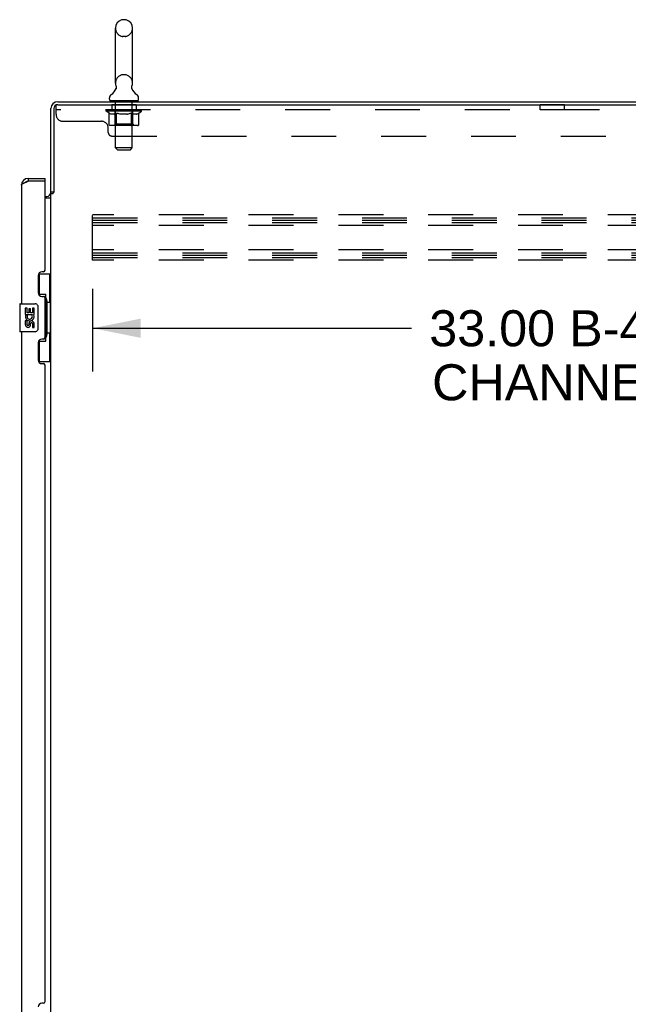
# Model space of a CAD drawing. Header units: inches. Extents: x 0 to 293, y 0 to 190.
# Tile 16 of 22: x 156 to 178, y 101 to 136. Entities that reach past the tile are written whole.
import ezdxf

# ---------------------------------------------------------------- set-up
doc = ezdxf.new("R2010")
doc.units = ezdxf.units.IN
doc.header["$LTSCALE"] = 16.117381
doc.header["$MEASUREMENT"] = 0
doc.linetypes.add('HIDDEN', pattern=[0.2, 0.1, -0.1])
doc.layers.get('0').update_dxf_attribs({"linetype": 'CONTINUOUS'})
for name, color, linetype in [('02___PRT_ALL_AXES', 7, 'CONTINUOUS'), ('DEFAULT_2', 8, 'HIDDEN'), ('DIMENSIONS', 7, 'CONTINUOUS')]:
    doc.layers.add(name, color=color, linetype=linetype)
doc.styles.get("Standard").update_dxf_attribs({"font": 'arial.ttf'})
doc.dimstyles.new('DIMSTYLE_1', dxfattribs={"dimtxt": 1.292838, "dimasz": 1.723784, "dimexe": 0.09, "dimexo": 0.07, "dimgap": 0.0375, "dimtad": 0, "dimtih": 1, "dimtoh": 1, "dimzin": 4, "dimdsep": 46, "dimtxsty": 'Standard', "dimblk": '_FILLED', "dimblk1": '_FILLED', "dimblk2": '_FILLED', "dimcen": 0.09, "dimazin": 1, "dimtfac": 1, "dimtdec": 3, "dimtofl": 0, "dimtmove": 0, "dimatfit": 3, "dimldrblk": '_FILLED', "dimfxl": 1, "dimtolj": 1, "dimtzin": 4, "dimarcsym": 0})

# ---------------------------------------------------------------- blocks, each defined once
blk = doc.blocks.new('_FILLED')
at = {"color": 0, "linetype": 'ByBlock'}
blk.add_solid([(0, 0), (-1, 0.2), (-1, -0.2)], dxfattribs=at)
blk = doc.blocks.new('*D1')
at = {"layer": 'DIMENSIONS', "color": 2, "linetype": 'Continuous'}
for p, q in [((158.951, 126.66), (158.951, 123.696)), ((191.951, 126.66), (191.951, 123.696)), ((158.951, 125.247), (170.391, 125.247)), ((191.951, 125.247), (180.512, 125.247))]:
    blk.add_line(p, q, dxfattribs=at)
at = {"layer": 'DIMENSIONS', "color": 2, "linetype": 'Continuous', "xscale": 1.7237841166, "yscale": 1.7237841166, "zscale": 1.7237841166, "rotation": 180}
blk.add_blockref('_FILLED', (158.951, 125.247), dxfattribs=at)
at = {"layer": 'DIMENSIONS', "color": 2, "linetype": 'Continuous', "xscale": 1.7237841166, "yscale": 1.7237841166, "zscale": 1.7237841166}
blk.add_blockref('_FILLED', (191.951, 125.247), dxfattribs=at)
at = {"layer": 'DIMENSIONS', "color": 2, "linetype": 'Continuous', "insert": (175.451, 125.893), "char_height": 1.2928, "width": 8.82879, "attachment_point": 2, "line_spacing_factor": 0.9}
blk.add_mtext('33.00 B-42\\PCHANNEL', dxfattribs=at)

msp = doc.modelspace()

# ---------------------------------------------------------------- linework, layer by layer
at = {"color": 7, "linetype": 'Continuous'}
for p, q in [((160.12, 136.32), (160.033, 136.32)), ((159.77, 134.045), (159.77, 136.02)), ((160.382, 134.045), (160.382, 136.02)), ((159.785, 133.826), (159.783, 133.822)), ((159.553, 133.473), (159.553, 133.513)), ((159.576, 133.404), (159.576, 133.374)), ((160.576, 133.404), (159.576, 133.404)), ((160.576, 133.404), (160.576, 133.374)), ((160.599, 133.473), (160.599, 133.513)), ((156.64, 130.624), (156.64, 130.52)), ((157.247, 130.52), (157.227, 130.52)), ((157.247, 130.52), (157.247, 130.624)), ((157.555, 130.134), (157.451, 130.134)), ((157.011, 127.199), (157.451, 127.199)), ((157.047, 126.419), (157.047, 127.199)), ((157.412, 126.174), (157.412, 127.199)), ((157.047, 126.464), (157.274, 126.464)), ((157.274, 124.784), (157.274, 126.464)), ((157.311, 126.225), (157.311, 126.205)), ((157.311, 126.174), (157.311, 125.074)), ((157.434, 126.174), (157.311, 126.174)), ((157.434, 125.074), (157.434, 126.174)), ((156.333, 126.109), (156.333, 125.139)), ((156.348, 126.124), (156.888, 126.124)), ((156.988, 126.024), (156.988, 125.224)), ((156.888, 125.124), (156.348, 125.124)), ((157.047, 124.049), (157.047, 124.829)), ((157.047, 124.784), (157.274, 124.784)), ((157.434, 125.074), (157.311, 125.074)), ((157.311, 125.044), (157.311, 125.024)), ((157.412, 124.049), (157.412, 125.074)), ((157.011, 124.049), (157.451, 124.049))]:
    msp.add_line(p, q, dxfattribs=at)
at = {"color": 3, "linetype": 'Continuous'}
for p, q in [((157.698, 133.374), (193.205, 133.374)), ((157.698, 133.27), (193.205, 133.27)), ((157.451, 130.121), (157.451, 133.128)), ((157.555, 133.128), (157.555, 130.123)), ((156.608, 130.509), (156.64, 130.52)), ((156.64, 130.624), (157.247, 130.624)), ((157.227, 130.52), (156.64, 130.52)), ((157.247, 127.332), (157.247, 130.5)), ((156.393, 130.378), (156.393, 126.124)), ((157.451, 68.667), (157.451, 130.082)), ((157.451, 130.082), (157.526, 130.082)), ((157.247, 129.978), (157.309, 129.978)), ((157.247, 129.926), (157.451, 129.926)), ((157.187, 127.272), (157.127, 127.272)), ((156.997, 127.142), (156.997, 126.522)), ((157.127, 126.392), (157.187, 126.392)), ((157.247, 124.917), (157.247, 126.332)), ((156.393, 125.124), (156.393, 99.874)), ((157.187, 124.857), (157.127, 124.857)), ((156.997, 124.727), (156.997, 124.107)), ((157.127, 123.977), (157.187, 123.977)), ((157.247, 101.082), (157.247, 123.917)), ((157.187, 101.022), (157.127, 101.022))]:
    msp.add_line(p, q, dxfattribs=at)
at = {"color": 7, "linetype": 'Continuous'}
for points in [[(159.79, 133.938), (159.791, 133.934), (159.793, 133.929), (159.794, 133.924), (159.795, 133.919), (159.796, 133.914), (159.797, 133.909), (159.798, 133.904), (159.798, 133.899), (159.799, 133.894), (159.799, 133.889), (159.799, 133.884), (159.799, 133.879), (159.798, 133.874), (159.798, 133.869), (159.797, 133.864), (159.796, 133.859), (159.795, 133.854), (159.794, 133.849), (159.792, 133.845), (159.791, 133.84), (159.789, 133.835), (159.787, 133.831), (159.785, 133.826)], [(160.37, 133.822), (160.368, 133.826), (160.366, 133.83), (160.364, 133.835), (160.362, 133.84), (160.36, 133.845), (160.359, 133.849), (160.358, 133.854), (160.357, 133.859), (160.356, 133.864), (160.355, 133.869), (160.355, 133.874), (160.354, 133.879), (160.354, 133.884), (160.354, 133.889), (160.354, 133.894), (160.354, 133.899), (160.355, 133.904), (160.356, 133.909), (160.356, 133.914), (160.357, 133.919), (160.359, 133.924), (160.36, 133.929), (160.362, 133.934), (160.363, 133.938)], [(157.238, 126.363), (157.241, 126.367), (157.246, 126.375), (157.251, 126.383), (157.255, 126.391), (157.259, 126.397), (157.262, 126.404), (157.265, 126.41), (157.268, 126.415), (157.27, 126.421), (157.272, 126.425), (157.273, 126.43), (157.274, 126.434), (157.274, 126.437), (157.274, 126.441)], [(156.982, 126.061), (156.984, 126.055), (156.985, 126.049), (156.987, 126.043), (156.988, 126.037), (156.988, 126.031), (156.988, 126.024)], [(156.988, 125.224), (156.988, 125.218), (156.988, 125.212), (156.987, 125.206), (156.985, 125.2), (156.984, 125.194), (156.982, 125.188)], [(157.274, 124.808), (157.274, 124.811), (157.274, 124.815), (157.273, 124.819), (157.272, 124.823), (157.27, 124.828), (157.268, 124.833), (157.265, 124.839), (157.262, 124.845), (157.259, 124.851), (157.255, 124.858), (157.251, 124.866), (157.246, 124.873), (157.241, 124.882), (157.238, 124.885)]]:
    msp.add_lwpolyline(points, dxfattribs=at)
at = {"color": 3, "linetype": 'Continuous'}
for points in [[(156.393, 130.378), (156.394, 130.384), (156.395, 130.39), (156.398, 130.396), (156.402, 130.402), (156.406, 130.408), (156.412, 130.414), (156.419, 130.419), (156.426, 130.425), (156.435, 130.431), (156.444, 130.437), (156.455, 130.443), (156.466, 130.449), (156.477, 130.455), (156.49, 130.461), (156.503, 130.467), (156.517, 130.473), (156.531, 130.479), (156.545, 130.485)], [(156.545, 130.485), (156.561, 130.491), (156.576, 130.497), (156.592, 130.503), (156.608, 130.509)], [(157.526, 130.082), (157.528, 130.083), (157.53, 130.085), (157.531, 130.087), (157.533, 130.088), (157.534, 130.09), (157.536, 130.091), (157.537, 130.092), (157.538, 130.094), (157.539, 130.095), (157.54, 130.097), (157.54, 130.098), (157.541, 130.099), (157.542, 130.101)], [(157.542, 130.101), (157.544, 130.105), (157.545, 130.106), (157.546, 130.108), (157.547, 130.11), (157.548, 130.111), (157.549, 130.113), (157.55, 130.115), (157.551, 130.117), (157.553, 130.119), (157.554, 130.12), (157.555, 130.123)]]:
    msp.add_lwpolyline(points, dxfattribs=at)
at = {"color": 7, "linetype": 'Continuous'}
for centre, radius, start, end in [((160.076, 136.02), 0.306, 105.6303, 180), ((160.033, 136.176), 0.144, 90, 105.6303), ((160.12, 136.176), 0.144, 74.3697, 90), ((160.076, 136.02), 0.306, 0, 74.3697), ((160.076, 134.045), 0.306, 180, 200.4871), ((160.076, 134.045), 0.306, 339.5129, 360), ((159.697, 133.513), 0.144, 124.6626, 180), ((159.318, 134.061), 0.523, 304.6624, 336.9318), ((160.835, 134.061), 0.523, 203.0682, 235.3376), ((160.456, 133.513), 0.144, 0, 55.3374), ((159.622, 133.473), 0.069, 180, 270), ((160.53, 133.473), 0.069, 270, 360), ((156.64, 130.378), 0.142, 90, 131.367), ((156.557, 130.234), 0.26, 87.373, 90), ((156.348, 126.109), 0.015, 90, 180), ((156.888, 126.024), 0.1, 21.205, 90), ((156.348, 125.139), 0.015, 180, 270), ((156.888, 125.224), 0.1, 270, 338.8004)]:
    msp.add_arc(centre, radius, start, end, dxfattribs=at)
at = {"color": 3, "linetype": 'Continuous'}
for centre, radius, start, end in [((157.698, 133.128), 0.246, 90, 180), ((157.698, 133.128), 0.142, 90, 180), ((156.64, 130.378), 0.246, 90, 180), ((157.227, 130.5), 0.02, 0, 90), ((157.309, 130.121), 0.142, 270, 360), ((157.127, 127.142), 0.13, 90, 180), ((157.187, 127.332), 0.06, 270, 360), ((157.127, 126.522), 0.13, 180, 270), ((157.187, 126.332), 0.06, 0, 90), ((157.127, 124.727), 0.13, 90, 180), ((157.187, 124.917), 0.06, 270, 360), ((157.127, 124.107), 0.13, 180, 270), ((157.187, 123.917), 0.06, 0, 90), ((157.187, 101.082), 0.06, 270, 360), ((157.127, 100.892), 0.13, 90, 180)]:
    msp.add_arc(centre, radius, start, end, dxfattribs=at)
at = {"color": 7, "linetype": 'Continuous'}
for centre, start_param, end_param in [((157.207, 126.215), -1.51401, -0.699287), ((157.207, 126.215), -2.442306, -1.627583), ((157.207, 125.034), -1.51401, -0.699287), ((157.207, 125.034), -2.442306, -1.627583)]:
    msp.add_ellipse(centre, major_axis=(0, 0.18), ratio=0.579493, start_param=start_param, end_param=end_param, dxfattribs=at)
at = {"layer": '02___PRT_ALL_AXES', "color": 8, "linetype": 'HIDDEN'}
for p, q in [((159.639, 133.27), (159.639, 133.083)), ((160.514, 133.27), (159.639, 133.27)), ((160.514, 133.27), (160.514, 133.083)), ((175.014, 133.083), (175.014, 133.27)), ((175.889, 133.27), (175.014, 133.27)), ((175.889, 133.083), (175.889, 133.27)), ((160.514, 133.083), (159.639, 133.083)), ((175.889, 133.083), (175.014, 133.083))]:
    msp.add_line(p, q, dxfattribs=at)
at = {"layer": '02___PRT_ALL_AXES', "color": 7, "linetype": 'Continuous'}
for p, q in [((156.536, 125.97), (156.536, 125.74)), ((156.599, 125.97), (156.536, 125.97)), ((156.599, 125.803), (156.599, 125.97)), ((156.662, 125.803), (156.599, 125.803)), ((156.662, 125.939), (156.662, 125.803)), ((156.723, 125.939), (156.662, 125.939)), ((156.723, 125.803), (156.723, 125.939)), ((156.788, 125.803), (156.723, 125.803)), ((156.788, 125.97), (156.788, 125.803)), ((156.851, 125.97), (156.788, 125.97)), ((156.851, 125.74), (156.851, 125.97)), ((156.536, 125.74), (156.798, 125.74)), ((156.536, 125.509), (156.536, 125.373)), ((156.599, 125.509), (156.536, 125.509)), ((156.607, 125.704), (156.549, 125.729)), ((156.599, 125.373), (156.599, 125.509)), ((156.798, 125.74), (156.771, 125.721)), ((156.833, 125.74), (156.851, 125.74)), ((156.662, 125.415), (156.662, 125.373)), ((156.723, 125.352), (156.723, 125.421)), ((156.788, 125.415), (156.788, 125.279)), ((156.788, 125.279), (156.851, 125.279)), ((156.851, 125.279), (156.851, 125.415))]:
    msp.add_line(p, q, dxfattribs=at)
for centre, radius, start, end in [((156.694, 125.666), 0.157, 156.5966, 341.8791), ((156.694, 125.666), 0.0943, 156.5966, 35.1122), ((156.756, 125.415), 0.0943, 0, 180), ((156.757, 125.41), 0.0362, 83.4285, 161.7628), ((156.756, 125.415), 0.0314, 0, 81.2295), ((156.694, 125.666), 0.157, 25.737, 27.8532), ((156.697, 125.667), 0.154, 341.4199, 26.1963), ((156.631, 125.373), 0.0943, 180, 248.6704), ((156.631, 125.373), 0.0943, 248.6999, 347.4338), ((156.631, 125.373), 0.0314, 180, 0.0485)]:
    msp.add_arc(centre, radius, start, end, dxfattribs=at)
at = {"layer": 'DEFAULT_2', "color": 8, "linetype": 'HIDDEN'}
for p, q in [((160.12, 135.72), (160.033, 135.72)), ((160.12, 134.345), (160.033, 134.345)), ((157.639, 132.925), (157.639, 133.27)), ((157.698, 133.27), (157.639, 133.27)), ((159.764, 133.404), (159.764, 133.374)), ((159.776, 131.723), (159.776, 133.37)), ((160.376, 131.723), (160.376, 133.37)), ((160.389, 133.404), (160.389, 133.374)), ((193.264, 133.083), (157.639, 133.083)), ((159.443, 133.037), (159.443, 133.077)), ((159.443, 133.076), (159.749, 133.076)), ((159.54, 132.969), (159.443, 133.037)), ((160.71, 133.037), (159.443, 133.037)), ((159.444, 133.076), (159.444, 133.081)), ((159.564, 133.08), (159.444, 133.081)), ((159.453, 133.077), (159.453, 133.083)), ((159.461, 133.073), (159.461, 133.077)), ((159.461, 133.073), (160.691, 133.073)), ((159.47, 133.073), (159.47, 133.077)), ((159.471, 133.073), (159.471, 133.077)), ((159.481, 133.077), (159.481, 133.083)), ((159.498, 133.073), (159.498, 133.077)), ((159.499, 133.073), (159.499, 133.077)), ((159.528, 133.077), (159.528, 133.083)), ((159.54, 132.562), (159.54, 132.969)), ((159.54, 132.969), (159.555, 132.959)), ((159.542, 133.073), (159.542, 133.077)), ((159.545, 133.073), (159.545, 133.077)), ((159.57, 132.95), (159.555, 132.959)), ((159.564, 133.076), (159.564, 133.08)), ((159.584, 132.942), (159.57, 132.95)), ((159.599, 132.935), (159.584, 132.942)), ((159.591, 133.077), (159.591, 133.083)), ((159.593, 133.073), (159.593, 133.076)), ((159.593, 133.073), (159.593, 133.076)), ((159.596, 133.073), (159.596, 133.076)), ((159.613, 132.93), (159.598, 132.935)), ((159.604, 133.073), (159.604, 133.077)), ((159.604, 133.073), (159.604, 133.076)), ((159.607, 133.073), (159.607, 133.077)), ((159.61, 133.073), (159.61, 133.077)), ((159.627, 132.925), (159.613, 132.93)), ((159.615, 133.073), (159.615, 133.076)), ((159.721, 132.925), (159.627, 132.925)), ((159.629, 133.073), (159.629, 133.076)), ((159.647, 133.073), (159.647, 133.079)), ((159.647, 133.073), (159.647, 133.076)), ((159.668, 133.073), (159.668, 133.076)), ((159.669, 133.077), (159.669, 133.083)), ((159.679, 133.073), (159.679, 133.077)), ((159.683, 133.073), (159.683, 133.077)), ((159.692, 133.073), (159.692, 133.076)), ((159.704, 133.073), (159.704, 133.081)), ((159.719, 133.073), (159.719, 133.076)), ((159.721, 132.925), (159.735, 132.93)), ((159.722, 133.073), (159.722, 133.076)), ((159.75, 132.935), (159.735, 132.93)), ((159.749, 133.073), (159.749, 133.076)), ((159.764, 132.942), (159.749, 132.935)), ((159.816, 133.076), (159.754, 133.076)), ((159.76, 133.077), (159.76, 133.083)), ((159.764, 132.565), (159.764, 133.034)), ((159.778, 132.95), (159.764, 132.942)), ((159.767, 133.073), (159.767, 133.077)), ((159.771, 133.073), (159.771, 133.077)), ((159.777, 133.073), (159.777, 133.082)), ((159.793, 132.959), (159.778, 132.95)), ((159.781, 133.073), (159.781, 133.076)), ((159.792, 133.073), (159.792, 133.076)), ((159.808, 132.968), (159.793, 132.958)), ((159.808, 132.562), (159.808, 132.968)), ((159.808, 132.968), (159.837, 132.959)), ((159.816, 133.073), (159.816, 133.076)), ((159.891, 133.076), (159.832, 133.076)), ((159.866, 132.95), (159.837, 132.959)), ((159.853, 133.073), (159.853, 133.076)), ((159.86, 133.077), (159.86, 133.083)), ((159.864, 133.073), (159.864, 133.077)), ((159.894, 132.942), (159.865, 132.95)), ((159.866, 133.073), (159.866, 133.083)), ((159.869, 133.073), (159.869, 133.077)), ((159.876, 133.073), (159.876, 133.077)), ((159.891, 133.073), (159.891, 133.076)), ((159.922, 132.935), (159.893, 132.942)), ((159.972, 133.076), (159.917, 133.076)), ((159.95, 132.93), (159.921, 132.935)), ((159.93, 133.073), (159.93, 133.076)), ((159.977, 132.925), (159.949, 132.93)), ((159.962, 133.076), (160.076, 133.083)), ((159.966, 133.077), (159.966, 133.083)), ((159.967, 133.083), (159.966, 133.083)), ((159.967, 133.077), (159.967, 133.083)), ((159.967, 133.073), (159.967, 133.077)), ((159.971, 133.073), (159.971, 133.077)), ((159.972, 133.073), (159.972, 133.077)), ((159.972, 133.073), (159.972, 133.076)), ((160.175, 132.925), (159.977, 132.925)), ((160.056, 133.076), (160.007, 133.076)), ((160.013, 133.073), (160.013, 133.076)), ((160.056, 133.073), (160.056, 133.076)), ((160.074, 133.077), (160.074, 133.077)), ((160.074, 133.073), (160.074, 133.077)), ((160.074, 133.073), (160.074, 133.077)), ((160.076, 133.077), (160.076, 133.083)), ((160.076, 133.083), (160.191, 133.076)), ((160.079, 133.073), (160.079, 133.077)), ((160.079, 133.073), (160.079, 133.077)), ((160.079, 133.077), (160.079, 133.077)), ((160.097, 133.073), (160.097, 133.076)), ((160.097, 133.076), (160.145, 133.076)), ((160.14, 133.073), (160.14, 133.076)), ((160.175, 132.925), (160.203, 132.93)), ((160.181, 133.073), (160.181, 133.077)), ((160.181, 133.073), (160.181, 133.076)), ((160.181, 133.076), (160.235, 133.076)), ((160.182, 133.073), (160.182, 133.077)), ((160.186, 133.077), (160.186, 133.083)), ((160.186, 133.077), (160.186, 133.083)), ((160.186, 133.083), (160.186, 133.083)), ((160.186, 133.073), (160.186, 133.077)), ((160.231, 132.935), (160.203, 132.93)), ((160.222, 133.073), (160.222, 133.076)), ((160.258, 132.942), (160.23, 132.935)), ((160.286, 132.949), (160.258, 132.942)), ((160.261, 133.073), (160.261, 133.076)), ((160.261, 133.076), (160.321, 133.076)), ((160.277, 133.073), (160.277, 133.077)), ((160.284, 133.073), (160.284, 133.077)), ((160.314, 132.958), (160.286, 132.949)), ((160.287, 133.073), (160.287, 133.083)), ((160.289, 133.073), (160.289, 133.077)), ((160.293, 133.077), (160.293, 133.083)), ((160.3, 133.073), (160.3, 133.076)), ((160.343, 132.968), (160.314, 132.958)), ((160.336, 133.073), (160.336, 133.076)), ((160.336, 133.076), (160.398, 133.076)), ((160.343, 132.562), (160.343, 132.968)), ((160.343, 132.968), (160.357, 132.958)), ((160.371, 132.949), (160.357, 132.958)), ((160.36, 133.073), (160.36, 133.076)), ((160.371, 133.073), (160.371, 133.076)), ((160.385, 132.942), (160.371, 132.95)), ((160.376, 133.073), (160.376, 133.082)), ((160.382, 133.073), (160.382, 133.077)), ((160.398, 132.935), (160.384, 132.942)), ((160.386, 133.073), (160.386, 133.077)), ((160.389, 132.565), (160.389, 133.034)), ((160.393, 133.077), (160.393, 133.083)), ((160.412, 132.93), (160.398, 132.935)), ((160.403, 133.073), (160.403, 133.076)), ((160.403, 133.076), (160.605, 133.076)), ((160.425, 132.925), (160.411, 132.93)), ((160.529, 132.925), (160.425, 132.925)), ((160.431, 133.073), (160.431, 133.076)), ((160.434, 133.073), (160.434, 133.076)), ((160.449, 133.073), (160.449, 133.081)), ((160.46, 133.073), (160.46, 133.076)), ((160.47, 133.073), (160.47, 133.077)), ((160.474, 133.073), (160.474, 133.077)), ((160.483, 133.077), (160.483, 133.083)), ((160.485, 133.073), (160.485, 133.076)), ((160.505, 133.073), (160.505, 133.079)), ((160.506, 133.073), (160.506, 133.076)), ((160.524, 133.073), (160.524, 133.076)), ((160.529, 132.925), (160.542, 132.93)), ((160.538, 133.073), (160.538, 133.076)), ((160.542, 133.073), (160.542, 133.077)), ((160.556, 132.935), (160.542, 132.93)), ((160.546, 133.073), (160.546, 133.077)), ((160.549, 133.073), (160.549, 133.077)), ((160.549, 133.073), (160.549, 133.076)), ((160.569, 132.942), (160.555, 132.935)), ((160.556, 133.073), (160.556, 133.076)), ((160.559, 133.073), (160.559, 133.076)), ((160.56, 133.073), (160.56, 133.076)), ((160.561, 133.077), (160.561, 133.083)), ((160.583, 132.949), (160.569, 132.942)), ((160.596, 132.958), (160.583, 132.949)), ((160.61, 132.967), (160.596, 132.958)), ((160.608, 133.073), (160.608, 133.077)), ((160.61, 133.073), (160.61, 133.077)), ((160.61, 132.967), (160.71, 133.037)), ((160.61, 132.562), (160.61, 132.967)), ((160.625, 133.077), (160.625, 133.083)), ((160.653, 133.073), (160.653, 133.077)), ((160.655, 133.073), (160.655, 133.077)), ((160.671, 133.077), (160.671, 133.083)), ((160.682, 133.073), (160.682, 133.077)), ((160.682, 133.073), (160.682, 133.077)), ((160.691, 133.073), (160.691, 133.077)), ((160.7, 133.077), (160.7, 133.083)), ((160.71, 133.037), (160.71, 133.083)), ((157.889, 132.675), (159.264, 132.675)), ((160.568, 132.525), (159.583, 132.525)), ((159.764, 132.565), (159.724, 132.525)), ((160.389, 132.565), (159.764, 132.565)), ((160.326, 132.526), (160.329, 132.527)), ((160.329, 132.527), (160.331, 132.529)), ((160.331, 132.529), (160.334, 132.532)), ((160.338, 132.538), (160.339, 132.542)), ((160.339, 132.542), (160.341, 132.547)), ((160.389, 132.565), (160.429, 132.525)), ((159.514, 132.27), (159.514, 132.425)), ((159.639, 132.145), (191.264, 132.145)), ((159.845, 131.654), (159.776, 131.723)), ((160.376, 131.723), (159.776, 131.723)), ((159.845, 131.654), (160.307, 131.654)), ((160.307, 131.654), (160.376, 131.723)), ((158.951, 127.687), (158.951, 129.312)), ((191.951, 129.312), (158.951, 129.312)), ((158.951, 129.208), (191.951, 129.208)), ((158.951, 129.124), (191.951, 129.124)), ((158.951, 129.041), (191.951, 129.041)), ((191.951, 128.937), (158.951, 128.937)), ((191.951, 128.062), (158.951, 128.062)), ((158.951, 127.958), (191.951, 127.958)), ((158.951, 127.874), (191.951, 127.874)), ((158.951, 127.791), (191.951, 127.791)), ((191.951, 127.687), (158.951, 127.687))]:
    msp.add_line(p, q, dxfattribs=at)
for points in [[(159.583, 132.525), (159.578, 132.525), (159.573, 132.526), (159.567, 132.527), (159.563, 132.529), (159.558, 132.532), (159.554, 132.535), (159.55, 132.538), (159.547, 132.542), (159.544, 132.547), (159.542, 132.552), (159.54, 132.557), (159.54, 132.562)], [(159.829, 132.525), (159.826, 132.525), (159.824, 132.526), (159.821, 132.527), (159.819, 132.529), (159.817, 132.532), (159.814, 132.535), (159.813, 132.538), (159.811, 132.542), (159.809, 132.547), (159.808, 132.552), (159.808, 132.557), (159.808, 132.562)], [(160.321, 132.525), (160.324, 132.525), (160.326, 132.526)], [(160.334, 132.532), (160.336, 132.535), (160.338, 132.538)], [(160.341, 132.547), (160.342, 132.552), (160.343, 132.557), (160.343, 132.562)], [(160.342, 132.552), (160.343, 132.557), (160.343, 132.562)], [(160.568, 132.525), (160.573, 132.525), (160.578, 132.526), (160.583, 132.527), (160.588, 132.529), (160.592, 132.532), (160.597, 132.535), (160.6, 132.538), (160.604, 132.542), (160.607, 132.547), (160.609, 132.552), (160.61, 132.557), (160.61, 132.562)]]:
    msp.add_lwpolyline(points, dxfattribs=at)
for centre, radius, start, end in [((160.076, 136.02), 0.306, 180, 254.3697), ((160.033, 135.864), 0.144, 254.3697, 270), ((160.12, 135.864), 0.144, 270, 285.6303), ((160.076, 136.02), 0.306, 285.6303, 360), ((160.076, 134.045), 0.306, 105.6303, 180), ((160.033, 134.201), 0.144, 90, 105.6303), ((160.12, 134.201), 0.144, 74.3697, 90), ((160.076, 134.045), 0.306, 0, 74.3697), ((159.742, 133.37), 0.0345, 0, 90), ((160.411, 133.37), 0.0345, 90, 180), ((157.889, 132.925), 0.25, 180, 270), ((159.724, 133.034), 0.0398, 0, 90), ((160.429, 133.034), 0.0398, 90, 180), ((159.264, 132.425), 0.25, 0, 90), ((159.639, 132.27), 0.125, 180, 270)]:
    msp.add_arc(centre, radius, start, end, dxfattribs=at)
for centre, major_axis, ratio, start_param, end_param in [((160.076, 133.083), (0.633, 0.007), 0.05963, 9.249616, 9.431313), ((160.076, 133.083), (0.633, 0), 0.060556, -3.083241, -2.96706), ((160.076, 133.083), (0.633, 0.013), 0.05688, 2.791345, 2.965878), ((159.467, 133.071), (0.198, -0.002), 0.05963, 0.605815, 1.645666), ((159.399, 133.071), (0.198, 0.002), 0.05963, 0.25549, 1.295341), ((160.076, 133.083), (0.633, -0.007), 0.05963, -2.96643, -2.791898), ((159.399, 133.065), (0.198, 0.004), 0.05688, 1.20151, 1.294789), ((159.467, 133.065), (0.198, 0), 0.060556, 1.551758, 1.645036), ((159.423, 133.065), (0.198, 0.002), 0.05963, 1.170259, 1.376596), ((159.469, 133.067), (0.164, 0.002), 0.05963, 1.065228, 1.614276), ((159.449, 133.067), (0.164, 0.003), 0.05688, 0.890143, 1.43919), ((159.507, 133.067), (0.164, 0), 0.060556, 1.240391, 1.789438), ((160.076, 133.083), (0.633, 0.019), 0.052395, 2.616403, 2.790936), ((159.53, 133.071), (0.198, -0.004), 0.05688, 0.7809, 1.820751), ((159.395, 133.071), (0.198, 0.004), 0.05688, 0.080405, 1.120256), ((160.076, 133.083), (0.633, -0.013), 0.05688, -2.791345, -2.616812), ((159.395, 133.065), (0.198, 0.006), 0.052395, 1.026568, 1.119847), ((159.53, 133.065), (0.198, -0.002), 0.05963, 1.72692, 1.820198), ((159.448, 133.067), (0.164, 0.005), 0.052395, 0.715201, 1.264248), ((159.562, 133.067), (0.164, -0.002), 0.05963, 1.415553, 1.9646), ((160.076, 133.083), (0.633, 0.025), 0.046319, 2.441654, 2.616187), ((159.609, 133.071), (0.198, -0.006), 0.052395, 0.955842, 1.995693), ((159.412, 133.071), (0.198, 0.006), 0.052395, -0.094537, 0.945314), ((160.076, 133.083), (0.633, -0.019), 0.052395, -2.616403, -2.44187), ((159.412, 133.065), (0.198, 0.008), 0.046319, 0.851819, 0.945098), ((159.609, 133.065), (0.198, -0.004), 0.05688, 1.902006, 1.995284), ((159.467, 133.067), (0.164, 0.006), 0.046319, 0.540452, 1.089499), ((159.633, 133.067), (0.164, -0.003), 0.05688, 1.590638, 2.139686), ((159.423, 133.071), (0.198, 0), 0.060556, 0.430652, 0.777569), ((160.076, 133.083), (0.633, 0.029), 0.038841, 2.267123, 2.441656), ((159.703, 133.071), (0.198, -0.008), 0.046319, 1.130591, 2.170442), ((160.076, 133.083), (0.633, -0.025), 0.046319, -2.441654, -2.267121), ((159.449, 133.071), (0.198, 0.008), 0.046319, -0.269286, 0.770565), ((159.449, 133.065), (0.198, 0.009), 0.038841, 0.677289, 0.770567), ((159.703, 133.065), (0.198, -0.006), 0.052395, 2.076947, 2.170226), ((159.504, 133.067), (0.164, 0.008), 0.038841, 0.365921, 0.914969), ((159.718, 133.067), (0.164, -0.005), 0.052395, 1.76558, 2.314627), ((160.076, 133.083), (0.633, 0.033), 0.030195, 2.09281, 2.267343), ((159.808, 133.071), (0.198, -0.009), 0.038841, 1.305122, 2.344973), ((160.076, 133.083), (0.633, -0.029), 0.038841, -2.267123, -2.092591), ((159.506, 133.071), (0.198, 0.009), 0.038841, -0.443817, 0.596034), ((159.506, 133.065), (0.198, 0.01), 0.030195, 0.502975, 0.596254), ((159.808, 133.065), (0.198, -0.008), 0.046319, 2.251696, 2.344975), ((159.558, 133.067), (0.164, 0.009), 0.030195, 0.191608, 0.740655), ((159.814, 133.067), (0.164, -0.006), 0.046319, 1.940329, 2.489376), ((159.579, 133.071), (0.198, 0.01), 0.030195, -0.61813, 0.421721), ((160.076, 133.083), (0.633, 0.036), 0.020645, 1.918687, 2.09322), ((159.921, 133.071), (0.198, -0.01), 0.030195, 1.479435, 2.519286), ((160.076, 133.083), (0.633, -0.033), 0.030195, -2.09281, -1.918277), ((159.579, 133.065), (0.198, 0.011), 0.020645, 0.328852, 0.422131), ((159.921, 133.065), (0.198, -0.009), 0.038841, 2.426227, 2.519505), ((159.628, 133.067), (0.164, 0.009), 0.020645, 0.017485, 0.566532), ((159.917, 133.067), (0.164, -0.008), 0.038841, 2.11486, 2.663907), ((159.668, 133.071), (0.198, 0.011), 0.020645, -0.792253, 0.247598), ((160.076, 133.083), (0.633, 0.038), 0.010478, 1.744704, 1.919237), ((160.038, 133.071), (0.198, -0.011), 0.020645, 1.653558, 2.693409), ((160.076, 133.083), (0.633, -0.036), 0.020645, -1.918687, -1.744154), ((159.668, 133.065), (0.198, 0.012), 0.010478, 0.154869, 0.248148), ((160.038, 133.065), (0.198, -0.01), 0.030195, 2.60054, 2.693819), ((159.712, 133.067), (0.164, 0.01), 0.010478, 6.126688, 6.675735), ((160.025, 133.067), (0.164, -0.009), 0.030195, 2.289173, 2.83822), ((159.769, 133.071), (0.198, 0.012), 0.010478, -0.966236, -0.000846), ((160.157, 133.071), (0.198, -0.012), 0.010478, 1.827541, 2.867392), ((160.076, 133.083), (0.633, -0.038), 0.010478, -1.744704, -1.570171), ((160.157, 133.065), (0.198, -0.011), 0.020645, 2.774664, 2.867942), ((160.135, 133.067), (0.164, -0.009), 0.020645, 2.463296, 3.012344), ((159.996, 133.071), (0.198, 0.012), 0.010478, 0.274201, 1.314052), ((159.91, 133.067), (0.164, 0.01), 0.010478, -0.000483, 0.504314), ((159.879, 133.065), (0.198, 0.012), 0.010478, 0.099668, 0.192946), ((160.076, 133.083), (0.633, 0.038), 0.010478, -1.571421, -1.396888), ((160.274, 133.065), (0.198, -0.012), 0.010478, 2.948646, 3.041925), ((160.243, 133.067), (0.164, -0.01), 0.010478, 2.637279, 3.142076), ((160.114, 133.071), (0.198, 0.011), 0.020645, 0.448184, 1.488034), ((160.018, 133.067), (0.164, 0.009), 0.020645, 0.129249, 0.678296), ((159.996, 133.065), (0.198, 0.011), 0.020645, 0.273651, 0.366929), ((160.076, 133.083), (0.633, 0.036), 0.020645, -1.397439, -1.222906), ((160.384, 133.071), (0.198, -0.012), 0.010478, -3.140747, -2.175357), ((160.076, 133.083), (0.633, -0.038), 0.010478, 1.222355, 1.396888), ((160.232, 133.071), (0.198, 0.01), 0.030195, 0.622307, 1.662158), ((160.127, 133.067), (0.164, 0.009), 0.030195, 0.303372, 0.852419), ((160.441, 133.067), (0.164, -0.01), 0.010478, 2.749043, 3.29809), ((160.485, 133.071), (0.198, -0.011), 0.020645, 2.893995, 3.933846), ((160.114, 133.065), (0.198, 0.01), 0.030195, 0.447774, 0.541052), ((160.485, 133.065), (0.198, -0.012), 0.010478, 2.893445, 2.986723), ((160.076, 133.083), (0.633, 0.033), 0.030195, -1.223315, -1.048783), ((160.076, 133.083), (0.633, -0.036), 0.020645, 1.048373, 1.222906), ((160.345, 133.071), (0.198, 0.009), 0.038841, 0.79662, 1.836471), ((160.236, 133.067), (0.164, 0.008), 0.038841, 0.477686, 1.026733), ((160.525, 133.067), (0.164, -0.009), 0.020645, 2.57506, 3.124108), ((160.574, 133.071), (0.198, -0.01), 0.030195, 2.719872, 3.759723), ((160.45, 133.071), (0.198, 0.008), 0.046319, 0.971151, 2.011002), ((160.232, 133.065), (0.198, 0.009), 0.038841, 0.622087, 0.715366), ((160.574, 133.065), (0.198, -0.011), 0.020645, 2.719462, 2.812741), ((160.076, 133.083), (0.633, 0.029), 0.038841, -1.049002, -0.874469), ((160.076, 133.083), (0.633, -0.033), 0.030195, 0.87425, 1.048783), ((160.339, 133.067), (0.164, 0.006), 0.046319, 0.652216, 1.201263), ((160.543, 133.071), (0.198, 0.006), 0.052395, 1.1459, 2.185751), ((160.595, 133.067), (0.164, -0.009), 0.030195, 2.400937, 2.949985), ((160.647, 133.071), (0.198, -0.009), 0.038841, 2.545558, 3.585409), ((160.435, 133.067), (0.164, 0.005), 0.052395, 0.826965, 1.376012), ((160.345, 133.065), (0.198, 0.008), 0.046319, 0.796618, 0.889896), ((160.647, 133.065), (0.198, -0.01), 0.030195, 2.545339, 2.638617), ((160.623, 133.071), (0.198, 0.004), 0.05688, 1.320842, 2.360692), ((160.076, 133.083), (0.633, 0.025), 0.046319, -0.874471, -0.699939), ((160.076, 133.083), (0.633, -0.029), 0.038841, 0.699936, 0.874469), ((160.703, 133.071), (0.198, -0.008), 0.046319, 2.371028, 3.410879), ((160.649, 133.067), (0.164, -0.008), 0.038841, 2.226624, 2.775671), ((160.685, 133.071), (0.198, 0.002), 0.05963, 1.495927, 2.535778), ((160.519, 133.067), (0.164, 0.003), 0.05688, 1.001907, 1.550954), ((160.741, 133.071), (0.198, -0.006), 0.052395, 2.196279, 3.23613), ((160.686, 133.067), (0.164, -0.006), 0.046319, 2.052093, 2.601141), ((160.45, 133.065), (0.198, 0.006), 0.052395, 0.971367, 1.064645), ((160.729, 133.071), (0.198, 0), 0.060556, 1.671089, 2.71094), ((160.703, 133.065), (0.198, -0.009), 0.038841, 2.371026, 2.464304), ((160.758, 133.071), (0.198, -0.004), 0.05688, 2.021337, 3.061188), ((160.076, 133.083), (0.633, 0.019), 0.052395, -0.699723, -0.52519), ((160.076, 133.083), (0.633, -0.025), 0.046319, 0.525406, 0.699939), ((160.754, 133.071), (0.198, -0.002), 0.05963, 1.846251, 2.886102), ((160.59, 133.067), (0.164, 0.002), 0.05963, 1.176993, 1.72604), ((160.705, 133.067), (0.164, -0.005), 0.052395, 1.877344, 2.426392), ((160.646, 133.067), (0.164, 0), 0.060556, 1.352155, 1.901202), ((160.704, 133.067), (0.164, -0.003), 0.05688, 1.702402, 2.25145), ((160.684, 133.067), (0.164, -0.002), 0.05963, 1.527317, 2.076364), ((160.543, 133.065), (0.198, 0.004), 0.05688, 1.146309, 1.239587), ((160.741, 133.065), (0.198, -0.008), 0.046319, 2.196495, 2.289773), ((160.076, 133.083), (0.633, 0.013), 0.05688, -0.524781, -0.350248), ((160.076, 133.083), (0.633, -0.019), 0.052395, 0.350657, 0.52519), ((160.623, 133.065), (0.198, 0.002), 0.05963, 1.321394, 1.414673), ((160.758, 133.065), (0.198, -0.006), 0.052395, 2.021746, 2.115024), ((160.076, 133.083), (0.633, 0.007), 0.05963, -0.349695, -0.175162), ((160.076, 133.083), (0.633, -0.013), 0.05688, 0.175715, 0.350248), ((160.685, 133.065), (0.198, 0), 0.060556, 1.496556, 1.589835), ((160.754, 133.065), (0.198, -0.004), 0.05688, 1.846804, 1.940083), ((160.729, 133.065), (0.198, -0.002), 0.05963, 1.671719, 1.764997), ((160.076, 133.083), (0.633, 0), 0.060556, -0.174533, 0), ((160.076, 133.083), (0.633, -0.007), 0.05963, 0.000629, 0.175162)]:
    msp.add_ellipse(centre, major_axis=major_axis, ratio=ratio, start_param=start_param, end_param=end_param, dxfattribs=at)

# ---------------------------------------------------------------- dimensions: what is measured, and where the dimension line sits
at = {"layer": 'DIMENSIONS', "color": 2, "linetype": 'Continuous'}
dim = msp.add_linear_dim(base=(191.951, 125.247), p1=(158.951, 123.626), p2=(191.951, 123.626), text='<> B-42\\PCHANNEL', dimstyle='DIMSTYLE_1', dxfattribs=at)
dim.commit()
dim.dimension.update_dxf_attribs({"geometry": '*D1', "text_midpoint": (175.451, 124.277), "dimtype": 160})

doc.saveas('drawing.dxf')
